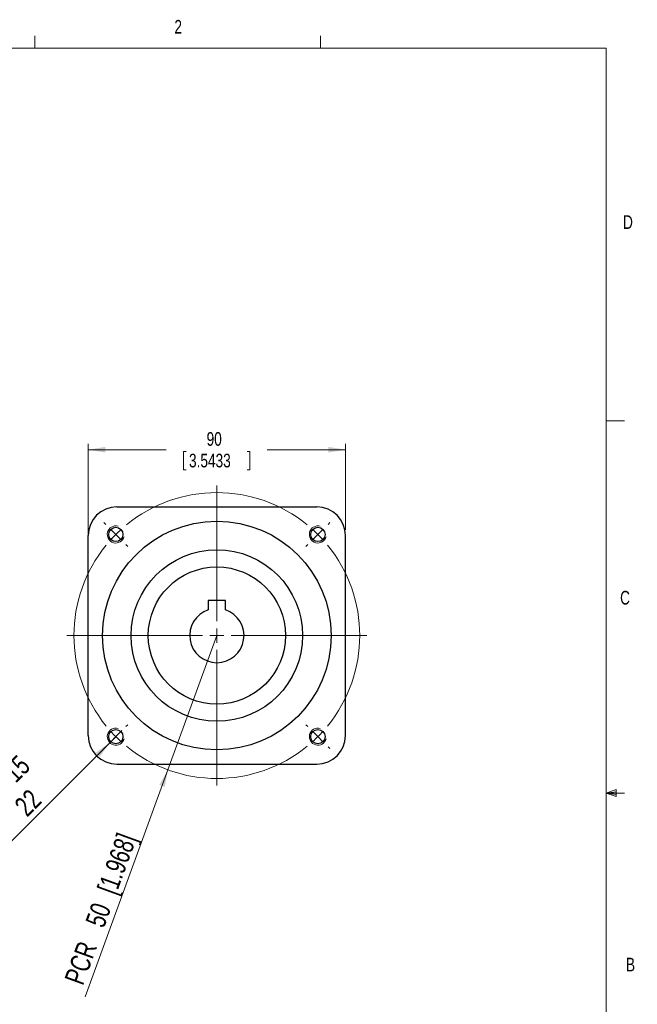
# Model space of a CAD drawing. Header units: millimetres. Extents: x 11 to 421, y 5 to 275.
# Tile 6 of 6: x 313 to 421, y 103 to 275. Entities that reach past the tile are written whole.
import ezdxf

# ---------------------------------------------------------------- set-up
doc = ezdxf.new("R2010")
doc.units = ezdxf.units.MM
doc.styles.add('SLDTEXTSTYLE0', font='TXT', dxfattribs={"width": 0.75})
doc.styles.add('SLDTEXTSTYLE4', font='TXT', dxfattribs={"width": 0.65})
doc.dimstyles.new('SLDDIMSTYLE0', dxfattribs={"dimtxt": 3.5, "dimasz": 3, "dimexe": 0, "dimexo": 0.0625, "dimgap": 0.875, "dimtad": 2, "dimlfac": 2, "dimrnd": 1e-09, "dimzin": 12, "dimdsep": 46, "dimtxsty": 'SLDTEXTSTYLE0', "dimsah": 1, "dimcen": 0.09, "dimadec": 0, "dimazin": 0, "dimtfac": 1, "dimtofl": 0, "dimtmove": 0, "dimatfit": 3, "dimfxl": 1, "dimtolj": 1, "dimtzin": 12, "dimarcsym": 0})
doc.dimstyles.new('SLDDIMSTYLE1', dxfattribs={"dimtxt": 2.38125, "dimasz": 3, "dimexe": 0, "dimexo": 0.0625, "dimgap": 0.595313, "dimtad": 0, "dimlfac": 2, "dimrnd": 1e-09, "dimzin": 12, "dimdsep": 46, "dimtxsty": 'SLDTEXTSTYLE0', "dimsah": 1, "dimcen": 0.09, "dimadec": 0, "dimazin": 0, "dimtfac": 1, "dimtofl": 0, "dimtmove": 0, "dimatfit": 3, "dimfxl": 1, "dimtolj": 1, "dimtzin": 12, "dimarcsym": 0})
doc.dimstyles.new('SLDDIMSTYLE8', dxfattribs={"dimtxt": 3.5, "dimasz": 3, "dimexe": 0, "dimexo": 0.0625, "dimgap": 0.875, "dimtad": 2, "dimlfac": 2, "dimrnd": 1e-09, "dimzin": 12, "dimdsep": 46, "dimtxsty": 'SLDTEXTSTYLE0', "dimsah": 1, "dimcen": 0.09, "dimadec": 0, "dimazin": 0, "dimtfac": 1, "dimtmove": 0, "dimatfit": 3, "dimfxl": 1, "dimtolj": 1, "dimtzin": 12, "dimarcsym": 0})

# ---------------------------------------------------------------- blocks, each defined once
blk = doc.blocks.new('*D18')
at = {"color": 7, "linetype": 'Continuous', "lineweight": 0}
for p, q in [((325.31, 181.51), (325.31, 201.08)), ((325.31, 200.08), (338.95, 200.08)), ((341.98, 199.79), (341.98, 196.58)), ((341.98, 199.79), (342.46, 199.79)), ((353.58, 199.79), (353.1, 199.79)), ((353.58, 199.79), (353.58, 196.58)), ((370.31, 200.08), (356.62, 200.08)), ((370.31, 186.08), (370.31, 201.08)), ((341.98, 196.58), (342.46, 196.58)), ((353.58, 196.58), (353.1, 196.58))]:
    blk.add_line(p, q, dxfattribs=at)
for points in [[(325.31, 200.08), (328.31, 199.58), (328.31, 200.58)], [(370.31, 200.08), (367.31, 200.58), (367.31, 199.58)]]:
    blk.add_solid(points, dxfattribs=at)
at = {"color": 7, "linetype": 'Continuous', "lineweight": 0, "char_height": 2.381, "attachment_point": 1, "style": 'SLDTEXTSTYLE0'}
for s, insert in [('90', (346.02, 203.15)), ('3.5433', (342.94, 199.37))]:
    blk.add_mtext(s, dxfattribs=dict(at, insert=insert))
blk = doc.blocks.new('SW_SYMBOL_HOLE_DEPTH')
at = {"color": 0, "linetype": 'Continuous', "lineweight": 0}
for p, q in [((0, 875), (800, 875)), ((400, 875), (400, 75)), ((100, 555), (400, 75)), ((700, 555), (400, 75))]:
    blk.add_line(p, q, dxfattribs=at)
blk = doc.blocks.new('*D19')
at = {"color": 7, "linetype": 'Continuous', "lineweight": 0}
for q in [(331.2, 150.96), (300.91, 120.67)]:
    blk.add_line((329.08, 148.84), q, dxfattribs=at)
blk.add_solid([(329.08, 148.84), (326.6, 147.07), (327.31, 146.36)], dxfattribs=at)
at = {"color": 7, "linetype": 'Continuous', "lineweight": 0, "xscale": 0.0044707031, "yscale": 0.0044707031, "zscale": 0.0044707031, "rotation": 45}
for p in [(308.82, 137.04), (310.8, 131.08)]:
    blk.add_blockref('SW_SYMBOL_HOLE_DEPTH', p, dxfattribs=at)
at = {"color": 7, "linetype": 'Continuous', "lineweight": 0, "char_height": 3.5, "attachment_point": 1, "rotation": 45}
for s, insert, style in [(' 15', (309.47, 143.46), 'SLDTEXTSTYLE0'), (' 22', (311.45, 137.5), 'SLDTEXTSTYLE0'), ('6', (303.23, 137.14), 'SLDTEXTSTYLE0'), ('4 x M', (294.96, 128.87), 'SLDTEXTSTYLE4'), ('5 ', (305.17, 131.23), 'SLDTEXTSTYLE0'), ('%%c', (301.48, 127.45), 'SLDTEXTSTYLE0')]:
    blk.add_mtext(s, dxfattribs=dict(at, insert=insert, style=style))
blk = doc.blocks.new('*D20')
at = {"color": 7, "linetype": 'Continuous', "lineweight": 0}
for q in [(347.81, 167.58), (324.77, 104.4)]:
    blk.add_line((339.25, 144.09), q, dxfattribs=at)
blk.add_solid([(339.25, 144.09), (337.75, 141.45), (338.69, 141.1)], dxfattribs=at)
at = {"color": 7, "linetype": 'Continuous', "lineweight": 0, "char_height": 3.5, "attachment_point": 1, "rotation": 69.957, "style": 'SLDTEXTSTYLE0'}
for s, insert in [(' [1.968]', (326.51, 122.33)), ('50', (324.74, 117.47)), ('PCR ', (321.08, 107.44))]:
    blk.add_mtext(s, dxfattribs=dict(at, insert=insert))
blk = doc.blocks.new('SW_CENTERMARKSYMBOL_1')
at = {"color": 0, "linetype": 'Continuous', "lineweight": 0}
for p, q in [((-17.68, 20.18), (-17.68, 43.93)), ((-37.12, 37.12), (-37.44, 37.44)), ((-35.36, 35.36), (-36.24, 36.24)), ((0, 35.36), (0.88, 36.24)), ((1.77, 37.12), (2.09, 37.44)), ((-35.36, 35.36), (-34.47, 34.47)), ((0, 35.36), (-0.88, 34.47)), ((-33.59, 33.59), (-33.27, 33.27)), ((-1.77, 33.59), (-2.09, 33.27)), ((-20.18, 17.68), (-43.93, 17.68)), ((-17.68, 17.68), (-18.93, 17.68)), ((-17.68, 17.68), (-17.68, 18.93)), ((-17.68, 17.68), (-17.68, 16.43)), ((-17.68, 17.68), (-16.43, 17.68)), ((-15.18, 17.68), (8.57, 17.68)), ((-17.68, 15.18), (-17.68, -8.57)), ((-33.59, 1.77), (-33.27, 2.09)), ((-1.77, 1.77), (-2.09, 2.09)), ((-35.36, 0), (-36.24, -0.88)), ((-35.36, 0), (-34.47, 0.88)), ((0, 0), (-0.88, 0.88)), ((0, 0), (0.88, -0.88)), ((-37.12, -1.77), (-37.44, -2.09)), ((1.77, -1.77), (2.09, -2.09))]:
    blk.add_line(p, q, dxfattribs=at)
for start, end in [(50.7296, 129.2704), (132.1352, 135), (45, 47.8648), (135, 137.8648), (42.1352, 45), (140.7296, 219.2704), (320.7296, 39.2704), (222.1352, 225), (225, 227.8648), (312.1352, 315), (315, 317.8648), (230.7296, 309.2704)]:
    blk.add_arc((-17.68, 17.68), 25, start, end, dxfattribs=at)

msp = doc.modelspace()

# ---------------------------------------------------------------- linework, layer by layer
at = {"color": 7, "linetype": 'Continuous', "lineweight": 0}
for p, q in [((315.9379, 270.3087), (315.9379, 272.4626)), ((365.9442, 270.3087), (365.9442, 272.4626)), ((15.9068, 270.3087), (415.9568, 270.3087)), ((415.9568, 9.9587), (415.9568, 270.3087)), ((415.9568, 205.1124), (419.1318, 205.1124)), ((415.9568, 140.0249), (417.6632, 140.6348)), ((415.9568, 140.0249), (417.6632, 140.2545)), ((415.9568, 140.0249), (419.1318, 140.0249)), ((415.9568, 140.0249), (417.6632, 139.4514)), ((415.9568, 140.0249), (417.6632, 139.7631)), ((417.6632, 140.6348), (417.6632, 139.4514))]:
    msp.add_line(p, q, dxfattribs=at)
at = {"color": 7, "linetype": 'Continuous', "lineweight": 30}
for p, q in [((330.3144, 190.078), (365.3144, 190.078)), ((325.3144, 150.078), (325.3144, 185.078)), ((370.3144, 150.078), (370.3144, 185.078)), ((349.3144, 173.728), (346.3144, 173.728)), ((346.3144, 173.728), (346.3144, 172.085)), ((349.3144, 172.085), (349.3144, 173.728)), ((330.3144, 145.078), (365.3144, 145.078))]:
    msp.add_line(p, q, dxfattribs=at)
for centre, radius in [((347.8144, 167.578), 20), ((330.1367, 185.2557), 1.25), ((365.4921, 185.2557), 1.25), ((347.8144, 167.578), 15), ((347.8144, 167.578), 12), ((330.1367, 149.9004), 1.25), ((365.4921, 149.9004), 1.25)]:
    msp.add_circle(centre, radius, dxfattribs=at)
for centre, radius, start, end in [((330.3144, 185.078), 5, 90, 180), ((365.3144, 185.078), 5, 0, 90), ((347.8144, 167.578), 4.75, 108.40848, 71.59152), ((330.3144, 150.078), 5, 180, 270), ((365.3144, 150.078), 5, 270, 0)]:
    msp.add_arc(centre, radius, start, end, dxfattribs=at)
at = {"color": 7, "linetype": 'Continuous', "lineweight": 0}
for centre in [(330.1367, 185.2557), (365.4921, 185.2557), (330.1367, 149.9004), (365.4921, 149.9004)]:
    msp.add_arc(centre, 1.5, 75, 345, dxfattribs=at)

# ---------------------------------------------------------------- block references
msp.add_blockref('SW_CENTERMARKSYMBOL_1', (365.4921, 149.9004), dxfattribs=at)

# ---------------------------------------------------------------- texts
at = {"color": 7, "linetype": 'Continuous', "lineweight": 0, "char_height": 2.3813, "attachment_point": 1, "style": 'SLDTEXTSTYLE0'}
for s, insert in [('2', (340.3853, 275.2395)), ('D', (418.8794, 241.0714)), ('C', (418.368, 175.389)), ('B', (419.3916, 111.2288))]:
    msp.add_mtext(s, dxfattribs=dict(at, insert=insert))

# ---------------------------------------------------------------- dimensions: what is measured, and where the dimension line sits
at = {"color": 7, "linetype": 'Continuous', "lineweight": 0}
dim = msp.add_linear_dim(base=(325.3144, 200.078), p1=(370.3144, 185.078), p2=(325.3144, 180.5057), dimstyle='SLDDIMSTYLE1', dxfattribs=at)
dim.commit()
dim.dimension.update_dxf_attribs({"geometry": '*D18', "text_midpoint": (347.7819, 200.078), "dimtype": 160})
dim = msp.add_radius_dim(center=(347.8144, 167.578), mpoint=(339.2463, 144.0921), text='PCR <> [1.968]', dimstyle='SLDDIMSTYLE0', dxfattribs=at)
dim.commit()
dim.dimension.update_dxf_attribs({"geometry": '*D20', "text_midpoint": (330.7771, 120.8774), "dimtype": 164})
dim = msp.add_diameter_dim_2p(p1=(331.1974, 150.961), p2=(329.0761, 148.8397), text='4 x M<> {\\fGDT;x} 15\\P%%c5 {\\fGDT;x} 22', dimstyle='SLDDIMSTYLE8', override={"dimpost": '<>'}, dxfattribs=at)
dim.commit()
dim.dimension.update_dxf_attribs({"geometry": '*D19', "text_midpoint": (311.1949, 130.9585), "dimtype": 163})

doc.saveas('drawing.dxf')
